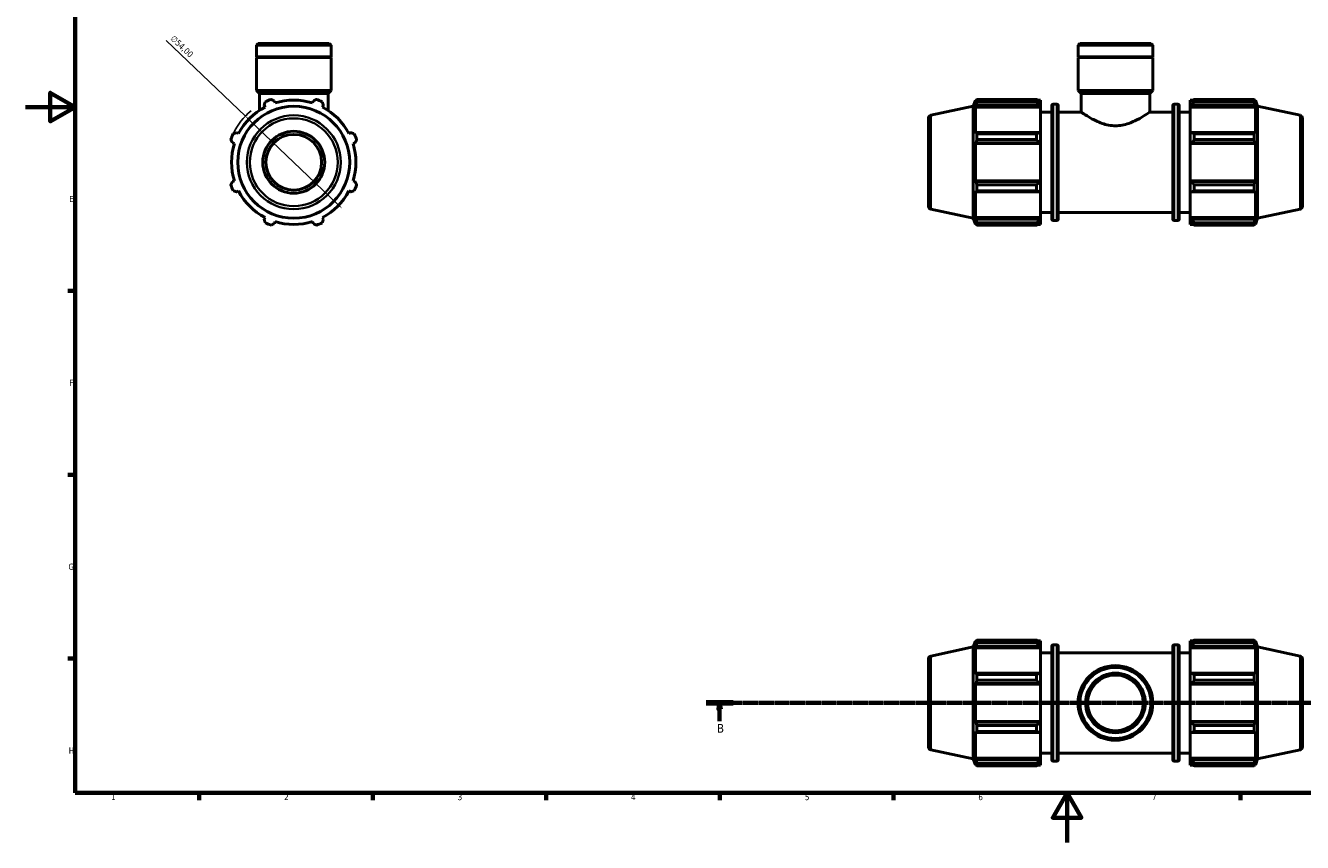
# Model space of a CAD drawing. Header units: millimetres. Extents: x 0 to 931, y 0 to 945.
# Tile 1 of 5: x 0 to 516, y 0 to 330. Entities that reach past the tile are written whole.
import ezdxf

# ---------------------------------------------------------------- set-up
doc = ezdxf.new("R2010")
doc.units = ezdxf.units.MM
doc.linetypes.add('CHAIN', pattern=[0.7087, 0.4724, -0.0591, 0.1181, -0.0591])
for name, color, linetype, lineweight in [('Border (ISO)', 7, 'Continuous', 70), ('Dimension (ISO)', 7, 'Continuous', 25), ('Section Line (ISO)', 7, 'CHAIN', 70), ('Visible (ISO)', 7, 'Continuous', 50), ('Visible Narrow (ISO)', 7, 'Continuous', 35)]:
    doc.layers.add(name, color=color, linetype=linetype, lineweight=lineweight)
doc.styles.add('Label Text (ISO)', font='tahoma.ttf')
doc.styles.add('Note Text (ISO)', font='tahoma.ttf')
doc.dimstyles.new('Default (ISO)', dxfattribs={"dimtxt": 2.5, "dimasz": 2.5, "dimexe": 3.175, "dimexo": 0, "dimgap": 0.762, "dimtad": 1, "dimrnd": 1e-08, "dimzin": 0, "dimtxsty": 'Note Text (ISO)', "dimcen": 0.09, "dimdle": 10, "dimclrd": 256, "dimclre": 256, "dimclrt": 256, "dimazin": 0, "dimtfac": 1.40208, "dimtmove": 0, "dimatfit": 3, "dimfxl": 1, "dimtolj": 1, "dimtzin": 0, "dimlwd": -1, "dimlwe": -1, "dimarcsym": 0})

# ---------------------------------------------------------------- blocks, each defined once
blk = doc.blocks.new('Borders Default Border')
at = {"layer": 'Border (ISO)'}
for p, q in [((20, 222.75), (17.1, 222.75)), ((20, 148.5), (17.1, 148.5)), ((20, 74.25), (17.1, 74.25)), ((70.08, 20), (70.08, 17.1)), ((140.17, 20), (140.17, 17.1)), ((210.25, 20), (210.25, 17.1)), ((280.33, 20), (280.33, 17.1)), ((350.42, 20), (350.42, 17.1)), ((490.58, 20), (490.58, 17.1))]:
    blk.add_line(p, q, dxfattribs=at)
at = {"layer": 'Border (ISO)', "flags": 128}
for points in [[(20, 20), (20, 574), (821, 574), (821, 20), (20, 20)], [(0, 297), (20, 297), (10, 302.77), (10, 291.23), (20, 297)], [(420.5, 0), (420.5, 20), (414.73, 10), (426.27, 10), (420.5, 20)]]:
    blk.add_lwpolyline(points, dxfattribs=at)
at = {"layer": 'Border (ISO)', "color": 232, "true_color": 0xca0064, "char_height": 2.5, "attachment_point": 7, "style": 'Note Text (ISO)'}
for s, insert in [('E', (17.64, 258.63)), ('F', (17.7, 184.38)), ('G', (17.31, 110.08)), ('H', (17.44, 35.88)), ('1', (34.48, 17.1)), ('2', (104.37, 17.1)), ('3', (174.43, 17.05)), ('4', (244.42, 17.1)), ('5', (314.64, 17.05)), ('6', (384.66, 17.05)), ('7', (454.77, 17.1))]:
    blk.add_mtext(s, dxfattribs=dict(at, insert=insert))
blk = doc.blocks.new('2dTransSection0')
at = {"layer": 'Section Line (ISO)', "linetype": 'CHAIN'}
blk.add_line((274.74, 56.35), (732.78, 56.35), dxfattribs=at)
at = {"layer": 'Section Line (ISO)', "linetype": 'Continuous', "lineweight": 140}
for p, q in [((274.74, 56.35), (285.7, 56.35)), ((721.82, 56.35), (732.78, 56.35))]:
    blk.add_line(p, q, dxfattribs=at)
at = {"layer": 'Section Line (ISO)', "linetype": 'Continuous'}
for p, q in [((280.22, 56.35), (279.72, 53.85)), ((279.72, 53.85), (280.72, 53.85)), ((280.22, 53.85), (280.22, 56.35)), ((280.72, 53.85), (280.22, 56.35)), ((280.22, 48.93), (280.22, 53.85)), ((727.3, 56.35), (726.8, 53.85)), ((726.8, 53.85), (727.8, 53.85)), ((727.3, 53.85), (727.3, 56.35)), ((727.8, 53.85), (727.3, 56.35)), ((727.3, 48.93), (727.3, 53.85))]:
    blk.add_line(p, q, dxfattribs=at)
at = {"layer": 'Section Line (ISO)', "linetype": 'Continuous', "flags": 128}
for points in [[(280.72, 53.85), (280.22, 56.35), (279.72, 53.85), (280.72, 53.85)], [(727.8, 53.85), (727.3, 56.35), (726.8, 53.85), (727.8, 53.85)]]:
    blk.add_lwpolyline(points, dxfattribs=at)
at = {"layer": 'Section Line (ISO)'}
for points in [[(280.72, 53.85), (280.22, 56.35), (279.72, 53.85), (280.72, 53.85)], [(727.8, 53.85), (727.3, 56.35), (726.8, 53.85), (727.8, 53.85)]]:
    blk.add_solid(points, dxfattribs=at)
at = {"layer": 'Section Line (ISO)', "char_height": 3.5, "attachment_point": 7, "style": 'Label Text (ISO)'}
for insert in [(279.16, 44.35), (726.23, 44.35)]:
    blk.add_mtext('B', dxfattribs=dict(at, insert=insert))
blk = doc.blocks.new('*D14')
at = {"layer": 'Defpoints', "color": 0, "transparency": 16777216}
for p in [(88.75, 293.36), (127.82, 256.08)]:
    blk.add_point(p, dxfattribs=at)
at = {"layer": 'Dimension (ISO)', "transparency": 16777216}
for p, q in [((88.75, 293.36), (56.76, 323.87)), ((126.01, 257.81), (90.55, 291.63))]:
    blk.add_line(p, q, dxfattribs=at)
blk.add_arc((108.28, 274.72), 27, 129.6098, 154.792, dxfattribs=at)
for points in [[(90.84, 291.93), (90.27, 291.33), (88.75, 293.36)], [(126.3, 258.11), (125.72, 257.51), (127.82, 256.08)]]:
    blk.add_solid(points, dxfattribs=at)
at = {"layer": 'Dimension (ISO)', "color": 232, "true_color": 0xca0064, "transparency": 16777216, "insert": (60.05, 326.22), "char_height": 2.5, "attachment_point": 1, "rotation": 316.3473, "style": 'Note Text (ISO)'}
blk.add_mtext('\\A1;∅54,00', dxfattribs=at)

msp = doc.modelspace()

# ---------------------------------------------------------------- linework, layer by layer
at = {"layer": 'Visible (ISO)'}
for p, q in [((93.932, 322.719), (93.208, 321.996)), ((123.355, 321.996), (93.208, 321.996)), ((93.208, 317.319), (93.208, 321.996)), ((93.932, 322.719), (122.631, 322.719)), ((122.631, 322.719), (123.355, 321.996)), ((123.355, 317.319), (123.355, 321.996)), ((425.682, 322.719), (424.958, 321.996)), ((424.958, 317.319), (424.958, 321.996)), ((455.104, 321.996), (424.958, 321.996)), ((425.682, 322.719), (454.381, 322.719)), ((454.381, 322.719), (455.104, 321.996)), ((455.104, 317.319), (455.104, 321.996)), ((123.355, 317.319), (93.208, 317.319)), ((93.508, 317.019), (93.208, 317.319)), ((123.355, 317.019), (93.208, 317.019)), ((93.208, 303.719), (93.208, 317.019)), ((123.055, 317.019), (123.355, 317.319)), ((123.355, 303.719), (123.355, 317.019)), ((455.104, 317.319), (424.958, 317.319)), ((425.258, 317.019), (424.958, 317.319)), ((455.104, 317.019), (424.958, 317.019)), ((424.958, 303.719), (424.958, 317.019)), ((454.804, 317.019), (455.104, 317.319)), ((455.104, 303.719), (455.104, 317.019)), ((123.355, 303.719), (93.208, 303.719)), ((94.414, 302.514), (93.208, 303.719)), ((122.149, 302.514), (94.414, 302.514)), ((94.414, 295.653), (94.414, 302.514)), ((100.731, 298.667), (100.487, 299.44)), ((116.076, 299.44), (115.832, 298.667)), ((122.149, 302.514), (123.355, 303.719)), ((122.149, 295.653), (122.149, 302.514)), ((382.651, 297.321), (383.466, 299.829)), ((383.466, 299.829), (383.466, 298.667)), ((383.466, 299.829), (383.927, 299.829)), ((383.729, 299.44), (383.466, 298.667)), ((384.08, 300.125), (408.211, 300.125)), ((384.08, 299.148), (384.08, 300.125)), ((408.211, 299.148), (384.08, 299.148)), ((408.211, 299.148), (408.211, 300.125)), ((408.682, 299.829), (409.831, 299.829)), ((409.831, 298.925), (409.291, 299.44)), ((409.831, 298.925), (409.831, 299.829)), ((455.104, 303.719), (424.958, 303.719)), ((426.164, 302.514), (424.958, 303.719)), ((453.898, 302.514), (426.164, 302.514)), ((426.164, 294.969), (426.164, 302.514)), ((453.898, 302.514), (455.104, 303.719)), ((453.898, 294.969), (453.898, 302.514)), ((470.231, 299.829), (470.231, 298.925)), ((470.231, 299.829), (471.381, 299.829)), ((470.771, 299.44), (470.231, 298.925)), ((471.851, 300.125), (471.851, 299.148)), ((471.851, 300.125), (495.982, 300.125)), ((495.982, 299.148), (471.851, 299.148)), ((495.982, 299.148), (495.982, 300.125)), ((496.135, 299.829), (496.596, 299.829)), ((496.596, 298.667), (496.333, 299.44)), ((496.596, 298.667), (496.596, 299.829)), ((497.411, 297.321), (496.596, 299.829)), ((96.313, 297.711), (96.687, 296.992)), ((119.876, 296.992), (120.25, 297.711)), ((365.521, 293.68), (382.651, 297.321)), ((382.651, 252.118), (382.651, 297.321)), ((383.466, 296.992), (383.729, 297.711)), ((383.466, 296.992), (383.466, 286.314)), ((409.831, 296.992), (383.466, 296.992)), ((383.729, 297.711), (409.291, 297.711)), ((409.291, 297.711), (409.831, 297.232)), ((409.831, 298.925), (409.831, 297.232)), ((409.831, 297.232), (409.831, 296.992)), ((409.831, 286.439), (409.831, 296.992)), ((409.831, 294.969), (414.361, 294.969)), ((414.361, 251.729), (414.361, 297.709)), ((414.861, 298.209), (416.378, 298.209)), ((416.878, 297.709), (416.878, 251.729)), ((416.878, 294.969), (426.164, 294.969)), ((453.898, 294.969), (463.185, 294.969)), ((463.185, 251.729), (463.185, 297.709)), ((463.685, 298.209), (465.201, 298.209)), ((465.701, 297.709), (465.701, 251.729)), ((465.701, 294.969), (470.231, 294.969)), ((470.231, 297.232), (470.231, 298.925)), ((470.231, 297.232), (470.771, 297.711)), ((470.231, 296.992), (470.231, 297.232)), ((470.231, 296.992), (470.231, 286.439)), ((470.231, 296.992), (496.596, 296.992)), ((470.771, 297.711), (496.333, 297.711)), ((496.333, 297.711), (496.596, 296.992)), ((496.596, 286.314), (496.596, 296.992)), ((497.411, 252.118), (497.411, 297.321)), ((514.541, 293.68), (497.411, 297.321)), ((364.531, 292.457), (364.531, 256.982)), ((515.531, 292.457), (515.531, 256.982)), ((86.009, 286.314), (85.29, 286.688)), ((131.273, 286.688), (130.554, 286.314)), ((383.729, 286.688), (383.466, 286.314)), ((409.291, 286.688), (383.729, 286.688)), ((384.08, 283.862), (384.08, 286.219)), ((384.08, 286.219), (408.211, 286.219)), ((408.211, 283.862), (384.08, 283.862)), ((408.211, 283.862), (408.211, 286.219)), ((409.831, 286.439), (409.291, 286.688)), ((409.831, 286.439), (409.831, 282.351)), ((470.771, 286.688), (470.231, 286.439)), ((470.231, 282.351), (470.231, 286.439)), ((496.333, 286.688), (470.771, 286.688)), ((471.851, 286.219), (471.851, 283.862)), ((471.851, 286.219), (495.982, 286.219)), ((495.982, 283.862), (471.851, 283.862)), ((495.982, 283.862), (495.982, 286.219)), ((496.596, 286.314), (496.333, 286.688)), ((83.561, 282.514), (84.334, 282.27)), ((132.229, 282.27), (133.002, 282.514)), ((383.466, 282.27), (383.729, 282.514)), ((409.831, 282.27), (383.466, 282.27)), ((383.466, 282.27), (383.466, 267.169)), ((383.729, 282.514), (409.291, 282.514)), ((409.291, 282.514), (409.831, 282.351)), ((409.831, 282.351), (409.831, 282.27)), ((409.831, 267.169), (409.831, 282.27)), ((470.231, 282.351), (470.771, 282.514)), ((470.231, 282.27), (470.231, 282.351)), ((470.231, 282.27), (470.231, 267.169)), ((470.231, 282.27), (496.596, 282.27)), ((470.771, 282.514), (496.333, 282.514)), ((496.333, 282.514), (496.596, 282.27)), ((496.596, 267.169), (496.596, 282.27)), ((84.334, 267.169), (83.561, 266.925)), ((85.29, 262.751), (86.009, 263.125)), ((130.554, 263.125), (131.273, 262.751)), ((133.002, 266.925), (132.229, 267.169)), ((383.729, 266.925), (383.466, 267.169)), ((409.831, 267.169), (383.466, 267.169)), ((383.466, 263.125), (383.729, 262.751)), ((383.466, 263.125), (383.466, 252.447)), ((409.291, 266.925), (383.729, 266.925)), ((384.08, 263.22), (384.08, 265.577)), ((384.08, 265.577), (408.211, 265.577)), ((408.211, 263.22), (384.08, 263.22)), ((408.211, 263.22), (408.211, 265.577)), ((409.831, 267.088), (409.291, 266.925)), ((409.291, 262.751), (409.831, 263)), ((409.831, 267.169), (409.831, 267.088)), ((409.831, 267.088), (409.831, 263)), ((409.831, 252.447), (409.831, 263)), ((470.231, 267.088), (470.231, 267.169)), ((470.231, 267.169), (496.596, 267.169)), ((470.771, 266.925), (470.231, 267.088)), ((470.231, 263), (470.231, 267.088)), ((470.231, 263), (470.771, 262.751)), ((470.231, 263), (470.231, 252.447)), ((496.333, 266.925), (470.771, 266.925)), ((471.851, 265.577), (471.851, 263.22)), ((471.851, 265.577), (495.982, 265.577)), ((495.982, 263.22), (471.851, 263.22)), ((495.982, 263.22), (495.982, 265.577)), ((496.596, 267.169), (496.333, 266.925)), ((496.333, 262.751), (496.596, 263.125)), ((496.596, 252.447), (496.596, 263.125)), ((383.729, 262.751), (409.291, 262.751)), ((470.771, 262.751), (496.333, 262.751)), ((365.521, 255.759), (382.651, 252.118)), ((409.831, 254.469), (414.361, 254.469)), ((416.878, 254.469), (463.185, 254.469)), ((465.701, 254.469), (470.231, 254.469)), ((514.541, 255.759), (497.411, 252.118)), ((96.687, 252.447), (96.313, 251.728)), ((100.487, 249.999), (100.731, 250.772)), ((115.832, 250.772), (116.076, 249.999)), ((120.25, 251.728), (119.876, 252.447)), ((382.651, 252.118), (383.466, 249.609)), ((383.729, 251.728), (383.466, 252.447)), ((409.831, 252.447), (383.466, 252.447)), ((383.466, 250.772), (383.729, 249.999)), ((383.466, 250.772), (383.466, 249.609)), ((383.466, 249.609), (383.927, 249.609)), ((409.291, 251.728), (383.729, 251.728)), ((384.08, 249.314), (384.08, 250.291)), ((384.08, 250.291), (408.211, 250.291)), ((408.211, 249.314), (384.08, 249.314)), ((408.211, 249.314), (408.211, 250.291)), ((408.682, 249.609), (409.831, 249.609)), ((409.831, 252.207), (409.291, 251.728)), ((409.291, 249.999), (409.831, 250.514)), ((409.831, 252.447), (409.831, 252.207)), ((409.831, 252.207), (409.831, 250.514)), ((409.831, 249.609), (409.831, 250.514)), ((414.861, 251.229), (416.378, 251.229)), ((463.685, 251.229), (465.201, 251.229)), ((470.231, 252.207), (470.231, 252.447)), ((470.231, 252.447), (496.596, 252.447)), ((470.231, 250.514), (470.231, 252.207)), ((470.771, 251.728), (470.231, 252.207)), ((470.231, 250.514), (470.771, 249.999)), ((470.231, 250.514), (470.231, 249.609)), ((470.231, 249.609), (471.381, 249.609)), ((496.333, 251.728), (470.771, 251.728)), ((471.851, 250.291), (471.851, 249.314)), ((471.851, 250.291), (495.982, 250.291)), ((495.982, 249.314), (471.851, 249.314)), ((495.982, 249.314), (495.982, 250.291)), ((496.135, 249.609), (496.596, 249.609)), ((496.596, 252.447), (496.333, 251.728)), ((496.333, 249.999), (496.596, 250.772)), ((497.411, 252.118), (496.596, 249.609)), ((496.596, 249.609), (496.596, 250.772)), ((365.521, 75.31), (382.651, 78.951)), ((382.651, 78.951), (383.466, 81.46)), ((382.651, 33.748), (382.651, 78.951)), ((383.466, 81.46), (383.466, 80.297)), ((383.466, 81.46), (383.927, 81.46)), ((383.729, 81.07), (383.466, 80.297)), ((383.466, 78.622), (383.729, 79.341)), ((409.831, 78.622), (383.466, 78.622)), ((383.466, 78.622), (383.466, 67.944)), ((383.729, 79.341), (409.291, 79.341)), ((384.08, 80.778), (384.08, 81.755)), ((384.08, 81.755), (408.211, 81.755)), ((408.211, 80.778), (384.08, 80.778)), ((408.211, 80.778), (408.211, 81.755)), ((408.682, 81.46), (409.831, 81.46)), ((409.831, 80.555), (409.291, 81.07)), ((409.291, 79.341), (409.831, 78.862)), ((409.831, 80.555), (409.831, 81.46)), ((409.831, 80.555), (409.831, 78.862)), ((409.831, 78.862), (409.831, 78.622)), ((409.831, 68.069), (409.831, 78.622)), ((414.361, 33.36), (414.361, 79.34)), ((414.861, 79.84), (416.378, 79.84)), ((416.878, 79.34), (416.878, 33.36)), ((463.185, 33.36), (463.185, 79.34)), ((463.685, 79.84), (465.201, 79.84)), ((465.701, 79.34), (465.701, 33.36)), ((470.231, 81.46), (470.231, 80.555)), ((470.231, 81.46), (471.381, 81.46)), ((470.771, 81.07), (470.231, 80.555)), ((470.231, 78.862), (470.231, 80.555)), ((470.231, 78.862), (470.771, 79.341)), ((470.231, 78.622), (470.231, 78.862)), ((470.231, 78.622), (470.231, 68.069)), ((470.231, 78.622), (496.596, 78.622)), ((470.771, 79.341), (496.333, 79.341)), ((471.851, 81.755), (471.851, 80.778)), ((471.851, 81.755), (495.982, 81.755)), ((495.982, 80.778), (471.851, 80.778)), ((495.982, 80.778), (495.982, 81.755)), ((496.135, 81.46), (496.596, 81.46)), ((496.596, 80.297), (496.333, 81.07)), ((496.333, 79.341), (496.596, 78.622)), ((496.596, 80.297), (496.596, 81.46)), ((497.411, 78.951), (496.596, 81.46)), ((496.596, 67.944), (496.596, 78.622)), ((497.411, 33.748), (497.411, 78.951)), ((514.541, 75.31), (497.411, 78.951)), ((364.531, 74.087), (364.531, 38.612)), ((409.831, 76.6), (414.361, 76.6)), ((416.878, 76.6), (463.185, 76.6)), ((465.701, 76.6), (470.231, 76.6)), ((515.531, 74.087), (515.531, 38.612)), ((383.729, 68.318), (383.466, 67.944)), ((409.291, 68.318), (383.729, 68.318)), ((384.08, 65.492), (384.08, 67.849)), ((384.08, 67.849), (408.211, 67.849)), ((408.211, 65.492), (408.211, 67.849)), ((409.831, 68.069), (409.291, 68.318)), ((409.831, 68.069), (409.831, 63.982)), ((470.771, 68.318), (470.231, 68.069)), ((470.231, 63.982), (470.231, 68.069)), ((496.333, 68.318), (470.771, 68.318)), ((471.851, 67.849), (471.851, 65.492)), ((471.851, 67.849), (495.982, 67.849)), ((495.982, 65.492), (495.982, 67.849)), ((496.596, 67.944), (496.333, 68.318)), ((383.466, 63.9), (383.729, 64.144)), ((409.831, 63.9), (383.466, 63.9)), ((383.466, 63.9), (383.466, 48.799)), ((383.729, 64.144), (409.291, 64.144)), ((408.211, 65.492), (384.08, 65.492)), ((409.291, 64.144), (409.831, 63.982)), ((409.831, 63.982), (409.831, 63.9)), ((409.831, 48.799), (409.831, 63.9)), ((470.231, 63.982), (470.771, 64.144)), ((470.231, 63.9), (470.231, 63.982)), ((470.231, 63.9), (470.231, 48.799)), ((470.231, 63.9), (496.596, 63.9)), ((470.771, 64.144), (496.333, 64.144)), ((495.982, 65.492), (471.851, 65.492)), ((496.333, 64.144), (496.596, 63.9)), ((496.596, 48.799), (496.596, 63.9)), ((383.729, 48.555), (383.466, 48.799)), ((409.831, 48.799), (383.466, 48.799)), ((409.291, 48.555), (383.729, 48.555)), ((384.08, 47.207), (408.211, 47.207)), ((384.08, 44.85), (384.08, 47.207)), ((408.211, 44.85), (408.211, 47.207)), ((409.831, 48.718), (409.291, 48.555)), ((409.831, 48.799), (409.831, 48.718)), ((409.831, 48.718), (409.831, 44.63)), ((470.231, 48.718), (470.231, 48.799)), ((470.231, 48.799), (496.596, 48.799)), ((470.231, 44.63), (470.231, 48.718)), ((470.771, 48.555), (470.231, 48.718)), ((496.333, 48.555), (470.771, 48.555)), ((471.851, 47.207), (471.851, 44.85)), ((471.851, 47.207), (495.982, 47.207)), ((495.982, 44.85), (495.982, 47.207)), ((496.596, 48.799), (496.333, 48.555)), ((383.466, 44.755), (383.466, 34.077)), ((383.466, 44.755), (383.729, 44.381)), ((383.729, 44.381), (409.291, 44.381)), ((408.211, 44.85), (384.08, 44.85)), ((409.291, 44.381), (409.831, 44.63)), ((409.831, 34.077), (409.831, 44.63)), ((470.231, 44.63), (470.231, 34.077)), ((470.231, 44.63), (470.771, 44.381)), ((470.771, 44.381), (496.333, 44.381)), ((495.982, 44.85), (471.851, 44.85)), ((496.333, 44.381), (496.596, 44.755)), ((496.596, 34.077), (496.596, 44.755)), ((365.521, 37.389), (382.651, 33.748)), ((409.831, 36.1), (414.361, 36.1)), ((416.878, 36.1), (463.185, 36.1)), ((465.701, 36.1), (470.231, 36.1)), ((514.541, 37.389), (497.411, 33.748)), ((382.651, 33.748), (383.466, 31.24)), ((383.729, 33.358), (383.466, 34.077)), ((409.831, 34.077), (383.466, 34.077)), ((383.466, 32.402), (383.729, 31.629)), ((383.466, 32.402), (383.466, 31.24)), ((383.466, 31.24), (383.927, 31.24)), ((409.291, 33.358), (383.729, 33.358)), ((384.08, 30.945), (384.08, 31.921)), ((384.08, 31.921), (408.211, 31.921)), ((408.211, 30.945), (384.08, 30.945)), ((408.211, 30.945), (408.211, 31.921)), ((408.682, 31.24), (409.831, 31.24)), ((409.831, 33.837), (409.291, 33.358)), ((409.291, 31.629), (409.831, 32.144)), ((409.831, 34.077), (409.831, 33.837)), ((409.831, 33.837), (409.831, 32.144)), ((409.831, 31.24), (409.831, 32.144)), ((414.861, 32.86), (416.378, 32.86)), ((463.685, 32.86), (465.201, 32.86)), ((470.231, 33.837), (470.231, 34.077)), ((470.231, 34.077), (496.596, 34.077)), ((470.231, 32.144), (470.231, 33.837)), ((470.771, 33.358), (470.231, 33.837)), ((470.231, 32.144), (470.231, 31.24)), ((470.231, 32.144), (470.771, 31.629)), ((470.231, 31.24), (471.381, 31.24)), ((496.333, 33.358), (470.771, 33.358)), ((471.851, 31.921), (471.851, 30.945)), ((471.851, 31.921), (495.982, 31.921)), ((495.982, 30.945), (471.851, 30.945)), ((495.982, 30.945), (495.982, 31.921)), ((496.135, 31.24), (496.596, 31.24)), ((496.596, 34.077), (496.333, 33.358)), ((496.333, 31.629), (496.596, 32.402)), ((497.411, 33.748), (496.596, 31.24)), ((496.596, 31.24), (496.596, 32.402))]:
    msp.add_line(p, q, dxfattribs=at)
for centre, radius in [((108.281, 274.719), 22.602), ((108.281, 274.719), 12.5), ((108.281, 274.719), 11.25), ((440.031, 56.35), 15.073), ((440.031, 56.35), 14.35), ((440.031, 56.35), 12.059), ((440.031, 56.35), 11.25)]:
    msp.add_circle(centre, radius, dxfattribs=at)
for centre, radius, start, end in [((108.281, 274.719), 27, 109.79198, 115.20802), ((108.281, 274.719), 25.11, 72.5, 107.5), ((108.281, 274.719), 27, 64.79198, 70.20802), ((108.281, 274.719), 25.11, 117.5, 152.5), ((108.281, 274.719), 25.11, 27.5, 62.5), ((414.861, 297.709), 0.5, 90, 180), ((416.378, 297.709), 0.5, 0, 90), ((463.685, 297.709), 0.5, 90, 180), ((465.201, 297.709), 0.5, 0, 90), ((365.781, 292.457), 1.25, 102, 180), ((514.281, 292.457), 1.25, 0, 78), ((108.281, 274.719), 27, 154.79198, 160.20802), ((108.281, 274.719), 27, 19.79198, 25.20802), ((108.281, 274.719), 25.11, 162.5, 197.5), ((108.281, 274.719), 25.11, 342.5, 17.5), ((108.281, 274.719), 27, 199.79198, 205.20802), ((108.281, 274.719), 25.11, 207.5, 242.5), ((108.281, 274.719), 25.11, 297.5, 332.5), ((108.281, 274.719), 27, 334.79198, 340.20802), ((365.781, 256.982), 1.25, 180, 258), ((514.281, 256.982), 1.25, 282, 0), ((108.281, 274.719), 27, 244.79198, 250.20802), ((108.281, 274.719), 25.11, 252.5, 287.5), ((108.281, 274.719), 27, 289.79198, 295.20802), ((414.861, 251.729), 0.5, 180, 270), ((416.378, 251.729), 0.5, 270, 0), ((463.685, 251.729), 0.5, 180, 270), ((465.201, 251.729), 0.5, 270, 0), ((414.861, 79.34), 0.5, 90, 180), ((416.378, 79.34), 0.5, 0, 90), ((463.685, 79.34), 0.5, 90, 180), ((465.201, 79.34), 0.5, 0, 90), ((365.781, 74.087), 1.25, 102, 180), ((514.281, 74.087), 1.25, 0, 78), ((365.781, 38.612), 1.25, 180, 258), ((514.281, 38.612), 1.25, 282, 0), ((414.861, 33.36), 0.5, 180, 270), ((416.378, 33.36), 0.5, 270, 0), ((463.685, 33.36), 0.5, 180, 270), ((465.201, 33.36), 0.5, 270, 0)]:
    msp.add_arc(centre, radius, start, end, dxfattribs=at)
for points, weights in [([(96.313, 297.711), (96.543, 298.415), (96.782, 299.148)], [1.00306144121, 1.00193858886, 1]), ([(99.139, 300.125), (99.827, 299.775), (100.487, 299.44)], [1, 1.00193858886, 1.00306144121]), ([(116.076, 299.44), (116.736, 299.775), (117.424, 300.125)], [1.00306144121, 1.00193858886, 1]), ([(119.781, 299.148), (120.02, 298.415), (120.25, 297.711)], [1, 1.00193858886, 1.00306144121]), ([(383.729, 299.44), (383.898, 299.775), (384.08, 300.125)], [1.00306144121, 1.00193858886, 1]), ([(384.08, 299.148), (383.898, 298.415), (383.729, 297.711)], [1, 1.00193858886, 1.00306144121]), ([(409.291, 299.44), (408.773, 299.775), (408.211, 300.125)], [1.00612990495, 1.01172622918, 1.01652318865]), ([(408.211, 299.148), (408.773, 298.415), (409.291, 297.711)], [1.01652318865, 1.01172622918, 1.00612990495]), ([(471.851, 300.125), (471.29, 299.775), (470.771, 299.44)], [1.01652318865, 1.01172622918, 1.00612990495]), ([(470.771, 297.711), (471.29, 298.415), (471.851, 299.148)], [1.00612990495, 1.01172622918, 1.01652318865]), ([(495.982, 300.125), (496.165, 299.775), (496.333, 299.44)], [1, 1.00193858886, 1.00306144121]), ([(496.333, 297.711), (496.165, 298.415), (495.982, 299.148)], [1.00306144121, 1.00193858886, 1]), ([(83.561, 282.514), (83.226, 283.174), (82.876, 283.862)], [1.00306144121, 1.00193858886, 1]), ([(83.853, 286.219), (84.586, 286.458), (85.29, 286.688)], [1, 1.00193858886, 1.00306144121]), ([(131.273, 286.688), (131.977, 286.458), (132.71, 286.219)], [1.00306144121, 1.00193858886, 1]), ([(133.686, 283.862), (133.337, 283.174), (133.002, 282.514)], [1, 1.00193858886, 1.00306144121]), ([(383.729, 286.688), (383.898, 286.458), (384.08, 286.219)], [1.00306144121, 1.00193858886, 1]), ([(384.08, 283.862), (383.898, 283.174), (383.729, 282.514)], [1, 1.00193858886, 1.00306144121]), ([(409.291, 286.688), (408.773, 286.458), (408.211, 286.219)], [1.00612990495, 1.01172622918, 1.01652318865]), ([(408.211, 283.862), (408.773, 283.174), (409.291, 282.514)], [1.01652318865, 1.01172622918, 1.00612990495]), ([(471.851, 286.219), (471.29, 286.458), (470.771, 286.688)], [1.01652318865, 1.01172622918, 1.00612990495]), ([(470.771, 282.514), (471.29, 283.174), (471.851, 283.862)], [1.00612990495, 1.01172622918, 1.01652318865]), ([(495.982, 286.219), (496.165, 286.458), (496.333, 286.688)], [1, 1.00193858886, 1.00306144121]), ([(496.333, 282.514), (496.165, 283.174), (495.982, 283.862)], [1.00306144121, 1.00193858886, 1]), ([(82.876, 265.577), (83.226, 266.265), (83.561, 266.925)], [1, 1.00193858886, 1.00306144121]), ([(85.29, 262.751), (84.586, 262.981), (83.853, 263.22)], [1.00306144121, 1.00193858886, 1]), ([(132.71, 263.22), (131.977, 262.981), (131.273, 262.751)], [1, 1.00193858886, 1.00306144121]), ([(133.002, 266.925), (133.337, 266.265), (133.686, 265.577)], [1.00306144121, 1.00193858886, 1]), ([(383.729, 266.925), (383.898, 266.265), (384.08, 265.577)], [1.00306144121, 1.00193858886, 1]), ([(384.08, 263.22), (383.898, 262.981), (383.729, 262.751)], [1, 1.00193858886, 1.00306144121]), ([(409.291, 266.925), (408.773, 266.265), (408.211, 265.577)], [1.00612990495, 1.01172622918, 1.01652318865]), ([(408.211, 263.22), (408.773, 262.981), (409.291, 262.751)], [1.01652318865, 1.01172622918, 1.00612990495]), ([(471.851, 265.577), (471.29, 266.265), (470.771, 266.925)], [1.01652318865, 1.01172622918, 1.00612990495]), ([(470.771, 262.751), (471.29, 262.981), (471.851, 263.22)], [1.00612990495, 1.01172622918, 1.01652318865]), ([(495.982, 265.577), (496.165, 266.265), (496.333, 266.925)], [1, 1.00193858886, 1.00306144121]), ([(496.333, 262.751), (496.165, 262.981), (495.982, 263.22)], [1.00306144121, 1.00193858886, 1]), ([(96.782, 250.291), (96.543, 251.024), (96.313, 251.728)], [1, 1.00193858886, 1.00306144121]), ([(100.487, 249.999), (99.827, 249.664), (99.139, 249.314)], [1.00306144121, 1.00193858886, 1]), ([(117.424, 249.314), (116.736, 249.664), (116.076, 249.999)], [1, 1.00193858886, 1.00306144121]), ([(120.25, 251.728), (120.02, 251.024), (119.781, 250.291)], [1.00306144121, 1.00193858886, 1]), ([(383.729, 251.728), (383.898, 251.024), (384.08, 250.291)], [1.00306144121, 1.00193858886, 1]), ([(384.08, 249.314), (383.898, 249.664), (383.729, 249.999)], [1, 1.00193858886, 1.00306144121]), ([(409.291, 251.728), (408.773, 251.024), (408.211, 250.291)], [1.00612990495, 1.01172622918, 1.01652318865]), ([(408.211, 249.314), (408.773, 249.664), (409.291, 249.999)], [1.01652318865, 1.01172622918, 1.00612990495]), ([(471.851, 250.291), (471.29, 251.024), (470.771, 251.728)], [1.01652318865, 1.01172622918, 1.00612990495]), ([(470.771, 249.999), (471.29, 249.664), (471.851, 249.314)], [1.00612990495, 1.01172622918, 1.01652318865]), ([(495.982, 250.291), (496.165, 251.024), (496.333, 251.728)], [1, 1.00193858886, 1.00306144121]), ([(496.333, 249.999), (496.165, 249.664), (495.982, 249.314)], [1.00306144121, 1.00193858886, 1]), ([(383.729, 81.07), (383.898, 81.405), (384.08, 81.755)], [1.00306144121, 1.00193858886, 1]), ([(384.08, 80.778), (383.898, 80.045), (383.729, 79.341)], [1, 1.00193858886, 1.00306144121]), ([(409.291, 81.07), (408.773, 81.405), (408.211, 81.755)], [1.00612990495, 1.01172622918, 1.01652318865]), ([(408.211, 80.778), (408.773, 80.045), (409.291, 79.341)], [1.01652318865, 1.01172622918, 1.00612990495]), ([(471.851, 81.755), (471.29, 81.405), (470.771, 81.07)], [1.01652318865, 1.01172622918, 1.00612990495]), ([(470.771, 79.341), (471.29, 80.045), (471.851, 80.778)], [1.00612990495, 1.01172622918, 1.01652318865]), ([(495.982, 81.755), (496.165, 81.405), (496.333, 81.07)], [1, 1.00193858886, 1.00306144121]), ([(496.333, 79.341), (496.165, 80.045), (495.982, 80.778)], [1.00306144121, 1.00193858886, 1]), ([(383.729, 68.318), (383.898, 68.088), (384.08, 67.849)], [1.00306144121, 1.00193858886, 1]), ([(409.291, 68.318), (408.773, 68.088), (408.211, 67.849)], [1.00612990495, 1.01172622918, 1.01652318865]), ([(471.851, 67.849), (471.29, 68.088), (470.771, 68.318)], [1.01652318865, 1.01172622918, 1.00612990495]), ([(495.982, 67.849), (496.165, 68.088), (496.333, 68.318)], [1, 1.00193858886, 1.00306144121]), ([(384.08, 65.492), (383.898, 64.804), (383.729, 64.144)], [1, 1.00193858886, 1.00306144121]), ([(408.211, 65.492), (408.773, 64.804), (409.291, 64.144)], [1.01652318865, 1.01172622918, 1.00612990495]), ([(470.771, 64.144), (471.29, 64.804), (471.851, 65.492)], [1.00612990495, 1.01172622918, 1.01652318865]), ([(496.333, 64.144), (496.165, 64.804), (495.982, 65.492)], [1.00306144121, 1.00193858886, 1]), ([(383.729, 48.555), (383.898, 47.895), (384.08, 47.207)], [1.00306144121, 1.00193858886, 1]), ([(409.291, 48.555), (408.773, 47.895), (408.211, 47.207)], [1.00612990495, 1.01172622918, 1.01652318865]), ([(471.851, 47.207), (471.29, 47.895), (470.771, 48.555)], [1.01652318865, 1.01172622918, 1.00612990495]), ([(495.982, 47.207), (496.165, 47.895), (496.333, 48.555)], [1, 1.00193858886, 1.00306144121]), ([(384.08, 44.85), (383.898, 44.611), (383.729, 44.381)], [1, 1.00193858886, 1.00306144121]), ([(408.211, 44.85), (408.773, 44.611), (409.291, 44.381)], [1.01652318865, 1.01172622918, 1.00612990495]), ([(470.771, 44.381), (471.29, 44.611), (471.851, 44.85)], [1.00612990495, 1.01172622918, 1.01652318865]), ([(496.333, 44.381), (496.165, 44.611), (495.982, 44.85)], [1.00306144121, 1.00193858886, 1]), ([(383.729, 33.358), (383.898, 32.654), (384.08, 31.921)], [1.00306144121, 1.00193858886, 1]), ([(384.08, 30.945), (383.898, 31.294), (383.729, 31.629)], [1, 1.00193858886, 1.00306144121]), ([(409.291, 33.358), (408.773, 32.654), (408.211, 31.921)], [1.00612990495, 1.01172622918, 1.01652318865]), ([(408.211, 30.945), (408.773, 31.294), (409.291, 31.629)], [1.01652318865, 1.01172622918, 1.00612990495]), ([(471.851, 31.921), (471.29, 32.654), (470.771, 33.358)], [1.01652318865, 1.01172622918, 1.00612990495]), ([(470.771, 31.629), (471.29, 31.294), (471.851, 30.945)], [1.00612990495, 1.01172622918, 1.01652318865]), ([(495.982, 31.921), (496.165, 32.654), (496.333, 33.358)], [1, 1.00193858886, 1.00306144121]), ([(496.333, 31.629), (496.165, 31.294), (495.982, 30.945)], [1.00306144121, 1.00193858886, 1])]:
    msp.add_rational_spline(points, weights, degree=2, dxfattribs=at)
for points, knots in [([(426.164, 294.969), (426.164, 294.969), (426.254, 294.908), (426.621, 294.659), (426.898, 294.472), (427.975, 293.767), (429.035, 293.096), (431.431, 291.77), (432.946, 291.012), (435.482, 290.141), (436.371, 289.897), (438.188, 289.564), (439.116, 289.476), (440.031, 289.476)], [6.5489569, 6.5489569, 6.5489569, 6.5489569, 6.8200891, 6.8200891, 7.0912213, 7.0912213, 7.6334857, 7.6334857, 8.1827141, 8.1827141, 8.4573284, 8.4573284, 8.7319426, 8.7319426, 8.7319426, 8.7319426]), ([(440.031, 289.476), (440.947, 289.476), (441.874, 289.564), (443.691, 289.897), (444.581, 290.141), (447.116, 291.012), (448.631, 291.77), (451.027, 293.096), (452.087, 293.767), (453.165, 294.472), (453.442, 294.659), (453.809, 294.908), (453.898, 294.969), (453.898, 294.969)], [0, 0, 0, 0, 0.2746142, 0.2746142, 0.5492284, 0.5492284, 1.0984569, 1.0984569, 1.6407213, 1.6407213, 1.9118535, 1.9118535, 2.1829856, 2.1829856, 2.1829856, 2.1829856])]:
    msp.add_open_spline(points, degree=3, knots=knots, dxfattribs=at)
at = {"layer": 'Visible Narrow (ISO)'}
for p, q in [((414.861, 297.92), (414.861, 251.519)), ((416.378, 251.519), (416.378, 297.92)), ((463.685, 297.92), (463.685, 251.519)), ((465.201, 251.519), (465.201, 297.92)), ((365.521, 255.992), (365.521, 293.446)), ((514.541, 255.992), (514.541, 293.446)), ((414.861, 79.55), (414.861, 33.149)), ((416.378, 33.149), (416.378, 79.55)), ((463.685, 79.55), (463.685, 33.149)), ((465.201, 33.149), (465.201, 79.55)), ((365.521, 37.623), (365.521, 75.077)), ((514.541, 37.623), (514.541, 75.077))]:
    msp.add_line(p, q, dxfattribs=at)
for radius in [18.96, 17.738]:
    msp.add_circle((108.281, 274.719), radius, dxfattribs=at)

# ---------------------------------------------------------------- block references
msp.add_blockref('Borders Default Border', (0, 0))
at = {"layer": 'Section Line (ISO)'}
msp.add_blockref('2dTransSection0', (0, 0), dxfattribs=at)

# ---------------------------------------------------------------- dimensions: what is measured, and where the dimension line sits
at = {"layer": 'Dimension (ISO)'}
dim = msp.add_diameter_dim_2p(p1=(127.817, 256.082), p2=(88.746, 293.357), dimstyle='Default (ISO)', override={"dimdec": 2, "dimlfac": 1, "dimtp": 0, "dimtm": 0, "dimtdec": 2, "dimatfit": 2}, dxfattribs=at)
dim.commit()
dim.dimension.update_dxf_attribs({"geometry": '*D14', "text_midpoint": (61.285, 319.556), "dimtype": 163})

doc.saveas('drawing.dxf')
